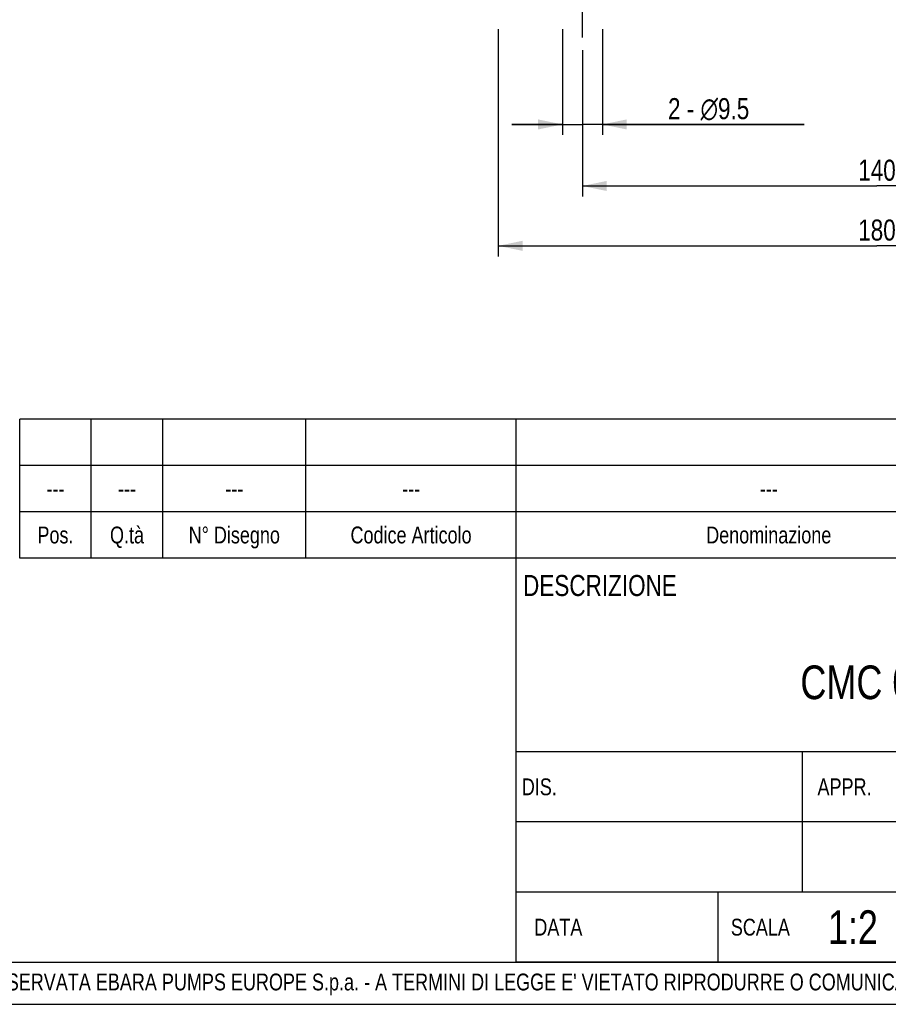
# Model space of a CAD drawing. Header units: millimetres. Extents: x 0 to 841, y 0 to 594.
# Tile 7 of 10: x 464 to 670, y 0 to 234. Entities that reach past the tile are written whole.
import ezdxf

# ---------------------------------------------------------------- set-up
doc = ezdxf.new("R2010")
doc.units = ezdxf.units.MM
doc.header["$LTSCALE"] = 46.2
doc.linetypes.add('CENTER', pattern=[0.6, 0.375, -0.075, 0.075, -0.075])
doc.layers.get('0').update_dxf_attribs({"linetype": 'CONTINUOUS'})
for name, color, linetype in [('ASSI', 7, 'CONTINUOUS'), ('DETTAGLI', 7, 'CONTINUOUS'), ('QUOTE', 7, 'CONTINUOUS')]:
    doc.layers.add(name, color=color, linetype=linetype)
doc.styles.get("Standard").update_dxf_attribs({"font": 'txt', "width": 0.8})
doc.styles.add('TEXTSTYLE_2', font='txt', dxfattribs={"width": 0.8})
doc.dimstyles.new('DIMSTYLE_2', dxfattribs={"dimtxt": 5, "dimasz": 5.8, "dimexe": 1.25, "dimexo": 1.5, "dimtad": 1, "dimdec": 3, "dimdsep": 46, "dimtxsty": 'Standard', "dimblk": '_FILLED', "dimblk1": '_FILLED', "dimblk2": '_FILLED', "dimcen": 0.09, "dimadec": 3, "dimazin": 2, "dimtp": 0.5, "dimtm": 0.5, "dimtfac": 1, "dimtdec": 3, "dimtofl": 0, "dimtmove": 0, "dimatfit": 3, "dimldrblk": '_FILLED', "dimfxl": 1, "dimtolj": 1, "dimarcsym": 0})
doc.dimstyles.new('DIMSTYLE_5', dxfattribs={"dimtxt": 5, "dimasz": 5.8, "dimexe": 1.25, "dimexo": 1.5, "dimtad": 1, "dimdec": 3, "dimdsep": 46, "dimtxsty": 'Standard', "dimblk": '_FILLED', "dimblk1": '_FILLED', "dimblk2": '_FILLED', "dimcen": 0.09, "dimadec": 3, "dimazin": 2, "dimtp": 0.2, "dimtm": 0.2, "dimtfac": 1, "dimtdec": 3, "dimtofl": 0, "dimtmove": 0, "dimatfit": 3, "dimldrblk": '_FILLED', "dimfxl": 1, "dimtolj": 1, "dimarcsym": 0})

# ---------------------------------------------------------------- blocks, each defined once
blk = doc.blocks.new('_FILLED')
at = {"color": 0, "linetype": 'ByBlock'}
blk.add_solid([(0, 0), (-1, 0.207), (-1, -0.207)], dxfattribs=at)
blk = doc.blocks.new('*D7')
at = {"layer": 'QUOTE', "color": 2, "linetype": 'Continuous'}
for p, q in [((597.71, 226.67), (597.71, 191.92)), ((737.71, 226.67), (737.71, 191.92)), ((597.71, 194.42), (667.71, 194.42)), ((737.71, 194.42), (667.71, 194.42))]:
    blk.add_line(p, q, dxfattribs=at)
at = {"layer": 'QUOTE', "color": 2, "linetype": 'Continuous', "xscale": 5.8, "yscale": 5.8, "zscale": 5.8, "rotation": 180}
blk.add_blockref('_FILLED', (597.71, 194.42), dxfattribs=at)
at = {"layer": 'QUOTE', "color": 2, "linetype": 'Continuous', "xscale": 5.8, "yscale": 5.8, "zscale": 5.8}
blk.add_blockref('_FILLED', (737.71, 194.42), dxfattribs=at)
at = {"layer": 'QUOTE', "color": 2, "linetype": 'Continuous', "insert": (667.71, 200.67), "char_height": 5, "width": 16.0714, "attachment_point": 2, "line_spacing_factor": 0.9}
blk.add_mtext('140', dxfattribs=at)
blk = doc.blocks.new('*D8')
at = {"layer": 'QUOTE', "color": 2, "linetype": 'Continuous'}
for p, q in [((577.71, 231.67), (577.71, 177.7)), ((757.71, 231.67), (757.71, 177.7)), ((577.71, 180.2), (667.71, 180.2)), ((757.71, 180.2), (667.71, 180.2))]:
    blk.add_line(p, q, dxfattribs=at)
at = {"layer": 'QUOTE', "color": 2, "linetype": 'Continuous', "xscale": 5.8, "yscale": 5.8, "zscale": 5.8, "rotation": 180}
blk.add_blockref('_FILLED', (577.71, 180.2), dxfattribs=at)
at = {"layer": 'QUOTE', "color": 2, "linetype": 'Continuous', "xscale": 5.8, "yscale": 5.8, "zscale": 5.8}
blk.add_blockref('_FILLED', (757.71, 180.2), dxfattribs=at)
at = {"layer": 'QUOTE', "color": 2, "linetype": 'Continuous', "insert": (667.71, 186.45), "char_height": 5, "width": 16.0714, "attachment_point": 2, "line_spacing_factor": 0.9}
blk.add_mtext('180', dxfattribs=at)
blk = doc.blocks.new('*D10')
at = {"layer": 'QUOTE', "color": 2, "linetype": 'Continuous'}
for p, q in [((592.96, 231.67), (592.96, 206.54)), ((602.46, 231.67), (602.46, 206.54)), ((592.96, 209.04), (580.96, 209.04)), ((580.96, 209.04), (597.71, 209.04)), ((650.44, 209.04), (597.71, 209.04)), ((602.46, 209.04), (650.44, 209.04))]:
    blk.add_line(p, q, dxfattribs=at)
at = {"layer": 'QUOTE', "color": 2, "linetype": 'Continuous', "xscale": 5.8, "yscale": 5.8, "zscale": 5.8}
blk.add_blockref('_FILLED', (592.96, 209.04), dxfattribs=at)
at = {"layer": 'QUOTE', "color": 2, "linetype": 'Continuous', "xscale": 5.8, "yscale": 5.8, "zscale": 5.8, "rotation": 180}
blk.add_blockref('_FILLED', (602.46, 209.04), dxfattribs=at)
at = {"layer": 'QUOTE', "color": 2, "linetype": 'Continuous', "insert": (618.06, 215.29), "char_height": 5, "width": 48.5714, "attachment_point": 1, "line_spacing_factor": 0.9}
blk.add_mtext('2 - \\Fgdt;{\\Fgdt;n}\\Ftxt;9.5', dxfattribs=at)
blk = doc.blocks.new('*T26')
at = {"color": 2, "linetype": 'Continuous'}
for p, q in [((248, 96), (0, 96)), ((0, 0), (0, 96)), ((194, 50), (194, 96)), ((248, 0), (248, 96)), ((248, 50), (0, 50)), ((68, 16.66), (68, 50)), ((136, 0), (136, 50)), ((136, 33.34), (0, 33.34)), ((248, 25), (136, 25)), ((160, 0), (160, 25)), ((224, 0), (224, 25)), ((136, 16.66), (0, 16.66)), ((48, 0), (48, 16.66)), ((92, 0), (92, 16.66)), ((248, 0), (0, 0))]:
    blk.add_line(p, q, dxfattribs=at)
at = {"layer": 'DETTAGLI', "color": 2, "linetype": 'Continuous', "line_spacing_factor": 0.9, "style": 'TEXTSTYLE_2'}
for s, insert, char_height, width, attachment_point in [(' DESCRIZIONE', (0.125, 92), 5, 83, 1), ('CMC 0.75T IE3', (97, 70.5), 8, 144.8, 2), (' DIS.', (0.125, 43.67), 4, 22.53333, 1), ('APPR.', (78, 43.67), 4, 26, 2), ('CAT.', (148, 22), 5, 25.83333, 2), ('N° DISEGNO', (192, 22), 5, 73.33333, 2), ('REV.', (236, 22), 5, 25.16667, 2), ('1:2', (80, 12.33), 8, 20.53333, 2), ('DATA', (10, 10.33), 4, 25.33333, 2), ('SCALA', (58, 10.33), 4, 30.93333, 2)]:
    blk.add_mtext(s, dxfattribs=dict(at, insert=insert, char_height=char_height, width=width, attachment_point=attachment_point))
blk = doc.blocks.new('*T28')
at = {"color": 2, "linetype": 'Continuous'}
for p, q in [((366, 33), (0, 33)), ((0, 0), (0, 33)), ((17, 0), (17, 33)), ((34, 0), (34, 33)), ((68, 0), (68, 33)), ((118, 0), (118, 33)), ((238, 0), (238, 33)), ((312, 0), (312, 33)), ((326, 0), (326, 33)), ((346, 0), (346, 33)), ((366, 0), (366, 33)), ((366, 22), (0, 22)), ((366, 11), (0, 11)), ((366, 0), (0, 0))]:
    blk.add_line(p, q, dxfattribs=at)
at = {"layer": 'DETTAGLI', "color": 2, "linetype": 'Continuous', "char_height": 4, "attachment_point": 2, "line_spacing_factor": 0.9, "style": 'TEXTSTYLE_2'}
for s, insert, width in [('kg', (319, 18.5), 10.1333), ('0', (356, 18.5), 5.8667), ('---', (8.5, 18.5), 8.8), ('---', (25.5, 18.5), 8.8), ('---', (51, 18.5), 8.8), ('---', (93, 18.5), 8.8), ('---', (178, 18.5), 8.8), ('--- ', (275, 18.5), 15.2), ('Q.tà\\PGrezzo', (336, 10.5), 31.2), ('Q.tà\\PFinito', (356, 10.5), 23.7333), ('Pos.', (8.5, 7.5), 18.2667), ('Q.tà', (25.5, 7.5), 18.8), ('N° Disegno', (51, 7.5), 53.4667), ('Codice Articolo', (93, 7.5), 69.4667), ('Denominazione', (178, 7.5), 62.2667), ('Materiale', (275, 7.5), 40), ('U.M.', (319, 7.5), 16.8)]:
    blk.add_mtext(s, dxfattribs=dict(at, insert=insert, width=width))

msp = doc.modelspace()

# ---------------------------------------------------------------- linework, layer by layer
at = {"color": 7, "linetype": 'Continuous'}
for p, q in [((10, 10), (830, 10)), ((0, 0), (840, 0))]:
    msp.add_line(p, q, dxfattribs=at)
at = {"layer": 'ASSI', "color": 2, "linetype": 'CENTER'}
msp.add_line((597.7088, 229.6747), (597.7088, 247.6747), dxfattribs=at)

# ---------------------------------------------------------------- block references
for name, p in [('*T28', (464, 106)), ('*T26', (582, 10))]:
    msp.add_blockref(name, p)

# ---------------------------------------------------------------- texts
at = {"color": 2, "linetype": 'Continuous', "insert": (429.9178, 7.3044), "char_height": 4, "width": 601.1, "attachment_point": 1, "line_spacing_factor": 0.9, "style": 'TEXTSTYLE_2'}
msp.add_mtext("PROPRIETA' RISERVATA EBARA PUMPS EUROPE S.p.a. - A TERMINI DI LEGGE E' VIETATO RIPRODURRE O COMUNICARE A TERZI IL CONTENUTO DI QUESTO DISEGNO", dxfattribs=at)

# ---------------------------------------------------------------- dimensions: what is measured, and where the dimension line sits
at = {"layer": 'QUOTE', "color": 2, "linetype": 'Continuous'}
for base, p1, p2, picture, middle in [((577.7088, 180.2001), (757.7088, 233.1747), (577.7088, 233.1747), '*D8', (666.9945, 180.2001)), ((597.7088, 194.4199), (737.7088, 228.1747), (597.7088, 228.1747), '*D7', (666.9945, 194.4199))]:
    dim = msp.add_linear_dim(base=base, p1=p1, p2=p2, angle=180, dimstyle='DIMSTYLE_2', dxfattribs=at)
    dim.commit()
    dim.dimension.update_dxf_attribs({"geometry": picture, "text_midpoint": middle, "dimtype": 160})
dim = msp.add_linear_dim(base=(602.4588, 209.0399), p1=(592.9588, 233.1747), p2=(602.4588, 233.1747), text='2 - %%c<>', dimstyle='DIMSTYLE_5', dxfattribs=at)
dim.commit()
dim.dimension.update_dxf_attribs({"geometry": '*D10', "text_midpoint": (634.2524, 209.0399), "dimtype": 160})

doc.saveas('drawing.dxf')
